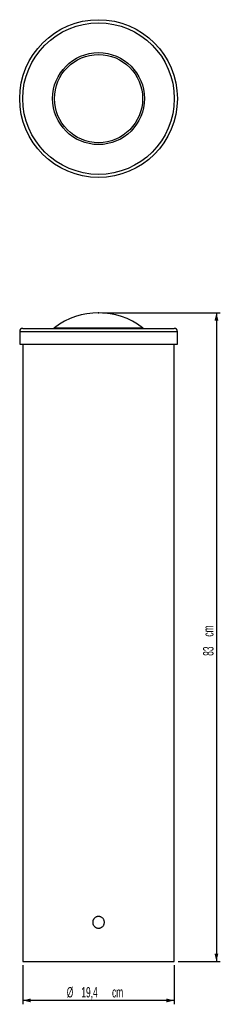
# Model space of a CAD drawing. Header units: millimetres. Extents: x 73 to 125, y 17 to 269.
import ezdxf

# ---------------------------------------------------------------- set-up
doc = ezdxf.new("R2010")
doc.units = ezdxf.units.MM
doc.header["$PDSIZE"] = -1
doc.layers.add('FORMAT', color=7, linetype='Continuous')
doc.styles.add('SLDTEXTSTYLE0', font='TXT', dxfattribs={"width": 0.605})
doc.dimstyles.new('SLDDIMSTYLE0', dxfattribs={"dimtxt": 2.568319, "dimasz": 2, "dimexe": 0, "dimexo": 0.0625, "dimgap": 0.64208, "dimtad": 1, "dimdec": 0, "dimlfac": 5, "dimrnd": 1e-09, "dimzin": 12, "dimdsep": 46, "dimtxsty": 'SLDTEXTSTYLE0', "dimsah": 1, "dimcen": 0.09, "dimadec": 0, "dimazin": 3, "dimtfac": 1, "dimtofl": 0, "dimtmove": 0, "dimatfit": 3, "dimfxl": 0, "dimfrac": 2, "dimtolj": 1, "dimtzin": 12, "dimarcsym": 0})

# ---------------------------------------------------------------- blocks, each defined once
blk = doc.blocks.new('_D')
at = {"layer": 'FORMAT'}
for p, q in [((94.67, 193.62), (124.87, 193.62)), ((123.88, 193.62), (123.88, 27.62)), ((114.04, 27.62), (124.87, 27.62))]:
    blk.add_line(p, q, dxfattribs=at)
for points in [[(123.88, 193.62), (123.38, 191.62), (124.38, 191.62)], [(123.88, 27.62), (124.38, 29.62), (123.38, 29.62)]]:
    blk.add_solid(points, dxfattribs=at)
at = {"layer": 'FORMAT', "char_height": 2.646, "attachment_point": 1, "rotation": 90, "style": 'SLDTEXTSTYLE0'}
for s, insert in [('cm', (120.47, 110.73)), ('83', (120.47, 105.82))]:
    blk.add_mtext(s, dxfattribs=dict(at, insert=insert))
blk = doc.blocks.new('_D_1')
at = {"layer": 'FORMAT'}
for p, q in [((74.31, 26.63), (74.31, 16.63)), ((113.05, 26.63), (113.05, 16.63)), ((113.05, 17.62), (74.31, 17.62))]:
    blk.add_line(p, q, dxfattribs=at)
for points in [[(74.31, 17.62), (76.31, 17.12), (76.31, 18.12)], [(113.05, 17.62), (111.05, 18.12), (111.05, 17.12)]]:
    blk.add_solid(points, dxfattribs=at)
at = {"layer": 'FORMAT', "char_height": 2.646, "attachment_point": 1, "style": 'SLDTEXTSTYLE0'}
for s, insert in [('%%c', (85.54, 21.03)), ('19,4', (89.28, 21.03)), ('cm', (97.14, 21.03))]:
    blk.add_mtext(s, dxfattribs=dict(at, insert=insert))

msp = doc.modelspace()

# ---------------------------------------------------------------- linework, layer by layer
at = {"color": 7, "linetype": 'Continuous', "lineweight": 25}
for p, q in [((74.28, 189.62), (93.68, 189.62)), ((93.68, 189.62), (113.08, 189.62)), ((73.48, 188.82), (73.48, 185.62)), ((113.88, 185.62), (113.88, 188.82)), ((73.48, 185.62), (93.68, 185.62)), ((74.31, 185.62), (74.31, 27.62)), ((93.68, 185.62), (113.88, 185.62)), ((113.05, 27.62), (113.05, 185.62)), ((74.31, 27.62), (93.68, 27.62)), ((93.68, 27.62), (113.05, 27.62))]:
    msp.add_line(p, q, dxfattribs=at)
at = {"color": 8, "linetype": 'Continuous', "lineweight": 25}
for p, q in [((82.39, 189.78), (93.68, 189.78)), ((93.68, 189.78), (104.97, 189.78)), ((73.48, 188.82), (93.68, 188.82)), ((93.68, 188.82), (113.88, 188.82))]:
    msp.add_line(p, q, dxfattribs=at)
at = {"color": 7, "linetype": 'Continuous', "lineweight": 25}
for radius in [20.2, 19.4, 11.77, 11.29]:
    msp.add_circle((93.68, 248.44), radius, dxfattribs=at)
for centre, radius, start, end in [((93.68, 175.09), 18.53, 52.4744, 127.5256), ((74.28, 188.82), 0.8, 90, 180), ((81.91, 190.42), 0.8, 270, 307.5256), ((105.46, 190.42), 0.8, 232.4744, 270), ((113.08, 188.82), 0.8, 0, 90)]:
    msp.add_arc(centre, radius, start, end, dxfattribs=at)
msp.add_open_spline([(95.18, 37.62), (95.18, 37.52), (95.17, 37.42), (95.14, 37.28), (95.13, 37.23), (95.1, 37.14), (95.09, 37.09), (95.03, 36.95), (94.98, 36.87), (94.87, 36.7), (94.81, 36.63), (94.67, 36.49), (94.6, 36.43), (94.47, 36.34), (94.43, 36.32), (94.35, 36.27), (94.26, 36.23), (94.17, 36.2), (94.07, 36.17), (94.02, 36.16), (93.88, 36.13), (93.78, 36.12), (93.58, 36.12), (93.49, 36.13), (93.29, 36.17), (93.2, 36.19), (93.06, 36.25), (93.02, 36.27), (92.93, 36.32), (92.89, 36.34), (92.77, 36.42), (92.69, 36.49), (92.55, 36.63), (92.49, 36.7), (92.41, 36.82), (92.38, 36.87), (92.34, 36.95), (92.32, 37), (92.26, 37.13), (92.23, 37.23), (92.19, 37.42), (92.18, 37.52), (92.18, 37.71), (92.19, 37.81), (92.22, 37.96), (92.23, 38.01), (92.26, 38.1), (92.29, 38.19), (92.34, 38.28), (92.38, 38.37), (92.41, 38.41), (92.49, 38.53), (92.55, 38.61), (92.69, 38.75), (92.77, 38.81), (92.93, 38.92), (93.02, 38.96), (93.15, 39.02), (93.2, 39.04), (93.29, 39.07), (93.34, 39.08), (93.48, 39.11), (93.58, 39.12), (93.78, 39.12), (93.88, 39.11), (94.02, 39.08), (94.07, 39.07), (94.16, 39.04), (94.21, 39.02), (94.35, 38.97), (94.43, 38.92), (94.6, 38.81), (94.67, 38.75), (94.81, 38.61), (94.87, 38.53), (94.96, 38.41), (94.98, 38.37), (95.03, 38.28), (95.05, 38.24), (95.1, 38.1), (95.13, 38.01), (95.17, 37.81), (95.18, 37.72), (95.18, 37.62)], degree=3, knots=[0, 0, 0, 0, 0.03125, 0.03125, 0.046875, 0.046875, 0.0625, 0.0625, 0.09375, 0.09375, 0.125, 0.125, 0.15625, 0.15625, 0.171875, 0.171875, 0.1875, 0.203125, 0.203125, 0.21875, 0.21875, 0.25, 0.25, 0.28125, 0.28125, 0.3125, 0.3125, 0.328125, 0.328125, 0.34375, 0.34375, 0.375, 0.375, 0.40625, 0.40625, 0.421875, 0.421875, 0.4375, 0.4375, 0.46875, 0.46875, 0.5, 0.5, 0.53125, 0.53125, 0.546875, 0.546875, 0.5625, 0.578125, 0.578125, 0.59375, 0.59375, 0.625, 0.625, 0.65625, 0.65625, 0.6875, 0.6875, 0.703125, 0.703125, 0.71875, 0.71875, 0.75, 0.75, 0.78125, 0.78125, 0.796875, 0.796875, 0.8125, 0.8125, 0.84375, 0.84375, 0.875, 0.875, 0.90625, 0.90625, 0.921875, 0.921875, 0.9375, 0.9375, 0.96875, 0.96875, 1, 1, 1, 1], dxfattribs=at)
at = {"layer": 'FORMAT'}
msp.add_point((93.68, 193.62), dxfattribs=at)

# ---------------------------------------------------------------- dimensions: what is measured, and where the dimension line sits
dim = msp.add_linear_dim(base=(123.88, 27.62), p1=(93.68, 193.62), p2=(113.05, 27.62), angle=90, text='<> cm', dimstyle='SLDDIMSTYLE0', dxfattribs=at)
dim.commit()
dim.dimension.update_dxf_attribs({"geometry": '_D', "text_midpoint": (123.88, 110.62), "dimtype": 160})
dim = msp.add_linear_dim(base=(74.31, 17.62), p1=(113.05, 27.62), p2=(74.31, 27.62), text='%%c<> cm', dimstyle='SLDDIMSTYLE0', dxfattribs=at)
dim.commit()
dim.dimension.update_dxf_attribs({"geometry": '_D_1', "text_midpoint": (93.68, 17.62), "dimtype": 160})

doc.saveas('drawing.dxf')
